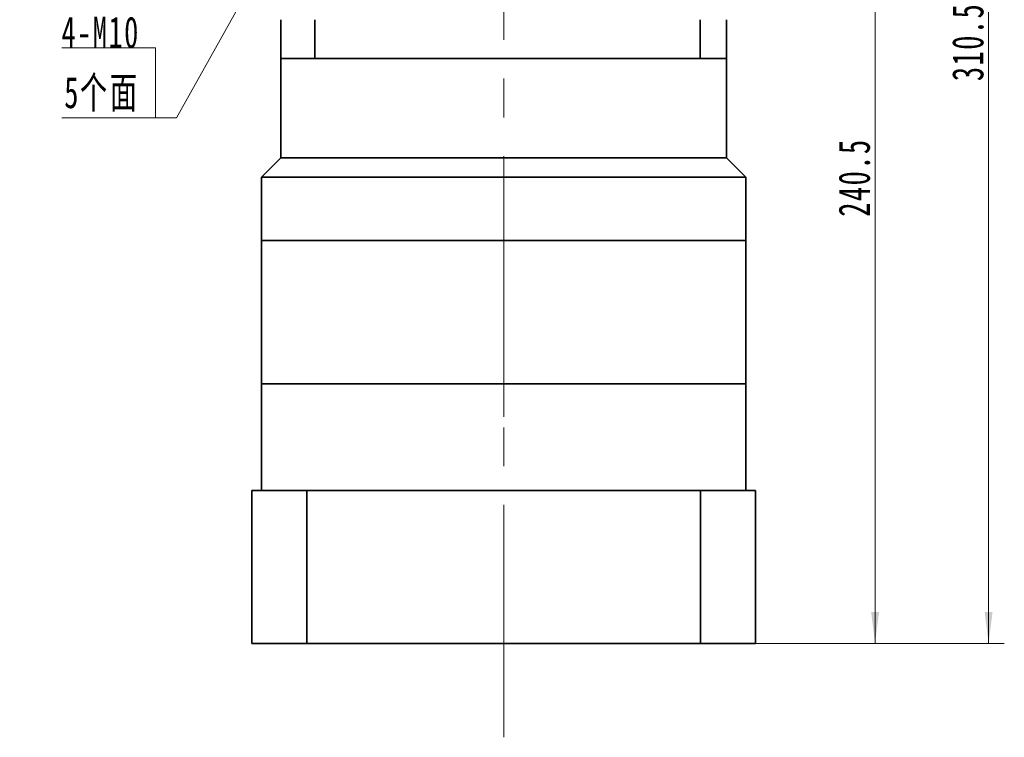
# Model space of a CAD drawing. Header units: millimetres. Extents: x 4188 to 5228, y 53 to 797.
# Tile 4 of 6: x 4713 to 4967, y 305 to 491. Entities that reach past the tile are written whole.
import ezdxf

# ---------------------------------------------------------------- set-up
doc = ezdxf.new("R2010")
doc.units = ezdxf.units.MM
doc.header["$LTSCALE"] = 5
doc.linetypes.add('点画线', pattern=[18, 12, -2, 2, -2])
doc.layers.get('0').update_dxf_attribs({"lineweight": 18})
for name, color, linetype, lineweight in [('EB0', 7, 'Continuous', 35), ('中心线层', 1, '点画线', 18), ('尺寸线层', 3, 'Continuous', 18), ('粗实线层', 7, 'Continuous', 35)]:
    doc.layers.add(name, color=color, linetype=linetype, lineweight=lineweight)
doc.styles.add('标准', font='txt', dxfattribs={"width": 0.667})
doc.dimstyles.new('a4-1-1.5', dxfattribs={"dimtxt": 4.5, "dimasz": 4.5, "dimexe": 2.25, "dimexo": 0, "dimgap": 0.75, "dimtad": 1, "dimdec": 3, "dimdsep": 46, "dimtxsty": '标准', "dimblk": '_CAXARROW', "dimcen": 0, "dimdle": 9, "dimazin": 2, "dimtfac": 0.707107, "dimtdec": 3, "dimtix": 1, "dimtmove": 2, "dimatfit": 3, "dimfxl": 0, "dimfrac": 2, "dimtolj": 1, "dimarcsym": 0})

# ---------------------------------------------------------------- blocks, each defined once
blk = doc.blocks.new('*X21')
at = {"layer": '尺寸线层', "linetype": 'Continuous'}
blk.add_hatch(color=0, dxfattribs=at).paths.add_polyline_path([(31.37, 46.34), (28.29, 38.78), (26.53, 39.77)], flags=0)
at = {"layer": '尺寸线层', "color": 0, "linetype": 'Continuous'}
blk.add_line((31.37, 46.34), (5.4, 0), dxfattribs=at)
at = {"layer": '尺寸线层', "color": 0}
for p, q in [((0, 18.1), (-24.14, 18.1)), ((0, 0), (0, 18.1)), ((0, 0), (-24.14, 0)), ((5.4, 0), (0, 0))]:
    blk.add_line(p, q, dxfattribs=at)
at = {"layer": '尺寸线层', "color": 0, "insert": (-4.05, 1.62), "char_height": 8.1, "width": 40.1721, "attachment_point": 9, "line_spacing_factor": 1.15057, "style": '标准'}
blk.add_mtext('\\T1.1;4-M10\\P5个面', dxfattribs=at)
blk = doc.blocks.new('*X46')
at = {"layer": '尺寸线层', "linetype": 'Continuous'}
for points in [[(4933.97, 570.12), (4932.96, 562.02), (4934.98, 562.02)], [(4933.97, 329.62), (4932.96, 337.72), (4934.98, 337.72)]]:
    blk.add_hatch(color=0, dxfattribs=at).paths.add_polyline_path(points, flags=0)
at = {"layer": '尺寸线层', "color": 0, "linetype": 'Continuous'}
for p, q in [((4906.9, 570.12), (4938.02, 570.12)), ((4933.97, 329.62), (4933.97, 570.12)), ((4903.16, 329.62), (4938.02, 329.62))]:
    blk.add_line(p, q, dxfattribs=at)
at = {"layer": '尺寸线层', "color": 0, "insert": (4928.64, 449.87), "char_height": 8.1, "width": 39.7519, "attachment_point": 5, "rotation": 90, "line_spacing_factor": 1.15057, "style": '标准'}
blk.add_mtext('\\T1.1;240.5', dxfattribs=at)
blk = doc.blocks.new('_CAXARROW')
blk.add_hatch(color=0).paths.add_polyline_path([(0, 0), (-1, 0.125), (-1, -0.125)], flags=0)
blk = doc.blocks.new('*X47')
at = {"layer": '尺寸线层', "linetype": 'Continuous'}
for points in [[(4963.27, 640.12), (4964.28, 632.02), (4962.26, 632.02)], [(4963.27, 329.62), (4964.28, 337.72), (4962.26, 337.72)]]:
    blk.add_hatch(color=0, dxfattribs=at).paths.add_polyline_path(points, flags=0)
at = {"layer": '尺寸线层', "color": 0, "linetype": 'Continuous'}
for p, q in [((4908.15, 640.12), (4967.32, 640.12)), ((4963.27, 640.12), (4963.27, 329.62)), ((4903.16, 329.62), (4967.32, 329.62))]:
    blk.add_line(p, q, dxfattribs=at)
at = {"layer": '尺寸线层', "color": 0, "insert": (4957.94, 484.87), "char_height": 8.1, "width": 39.6318, "attachment_point": 5, "rotation": 90, "line_spacing_factor": 1.15057, "style": '标准'}
blk.add_mtext('\\T1.1;310.5', dxfattribs=at)

msp = doc.modelspace()

# ---------------------------------------------------------------- linework, layer by layer
msp.add_line((4780.6574, 396.6226), (4895.6574, 396.6226))
at = {"layer": 'EB0'}
for p, q in [((4780.6528, 490.6226), (4780.6528, 454.968)), ((4895.6528, 490.6226), (4895.6528, 454.968)), ((4895.6528, 480.6226), (4780.6528, 480.6226)), ((4780.6528, 454.968), (4775.6574, 449.9726)), ((4780.6574, 455.2738), (4780.6574, 454.9726)), ((4895.6528, 454.968), (4900.6483, 449.9726)), ((4775.6574, 449.9726), (4775.6574, 433.6226)), ((4900.6528, 449.968), (4900.6528, 433.6226)), ((4900.6574, 433.6226), (4775.6574, 433.6226)), ((4775.6574, 433.6226), (4775.6574, 396.6226)), ((4900.6574, 433.6226), (4775.6574, 433.6226)), ((4900.6574, 396.6226), (4775.6574, 396.6226)), ((4775.6574, 396.6226), (4775.6574, 369.1226)), ((4900.6574, 396.6226), (4900.6574, 369.1226)), ((4903.1574, 369.1226), (4773.1574, 369.1226)), ((4773.1574, 369.1226), (4773.1574, 329.6226)), ((4775.6574, 369.1226), (4795.6574, 369.1226)), ((4900.6574, 369.1226), (4880.6574, 369.1226)), ((4903.1574, 369.1226), (4903.1574, 329.6226)), ((4773.1574, 329.6226), (4903.1574, 329.6226))]:
    msp.add_line(p, q, dxfattribs=at)
at = {"layer": '中心线层'}
msp.add_line((4838.1528, 305.4101), (4838.1528, 643.1226), dxfattribs=at)
at = {"layer": '中心线层', "linetype": '点画线', "lineweight": 18}
msp.add_line((4838.1528, 388.1226), (4838.1528, 436.6226), dxfattribs=at)
at = {"layer": '粗实线层'}
for p, q in [((4789.4184, 490.6226), (4789.4184, 480.6226)), ((4888.8116, 490.6226), (4888.8116, 480.6226)), ((4895.6528, 454.968), (4780.6528, 454.968)), ((4900.6528, 449.968), (4775.6574, 449.9726)), ((4900.6574, 433.6226), (4900.6574, 396.6226)), ((4787.3468, 329.6226), (4787.3468, 369.1226)), ((4888.9588, 329.6226), (4888.9588, 369.1226))]:
    msp.add_line(p, q, dxfattribs=at)

# ---------------------------------------------------------------- block references
at = {"layer": '尺寸线层'}
msp.add_blockref('*X21', (4748.3081, 465.2898), dxfattribs=at)

# ---------------------------------------------------------------- dimensions: what is measured, and where the dimension line sits
for base, p1, p2, picture, middle in [((4963.2686, 329.6226), (4908.1528, 640.1226), (4903.1574, 329.6226), '*X47', (4957.9361, 484.8726)), ((4933.9694, 570.1226), (4903.1574, 329.6226), (4906.9028, 570.1226), '*X46', (4928.6369, 449.8726))]:
    dim = msp.add_linear_dim(base=base, p1=p1, p2=p2, angle=90, dimstyle='a4-1-1.5', override={"dimsah": 1, "dimtfill": 1, "dimtzin": 8}, dxfattribs=at)
    dim.commit()
    dim.dimension.update_dxf_attribs({"geometry": picture, "text_midpoint": middle})

doc.saveas('drawing.dxf')
